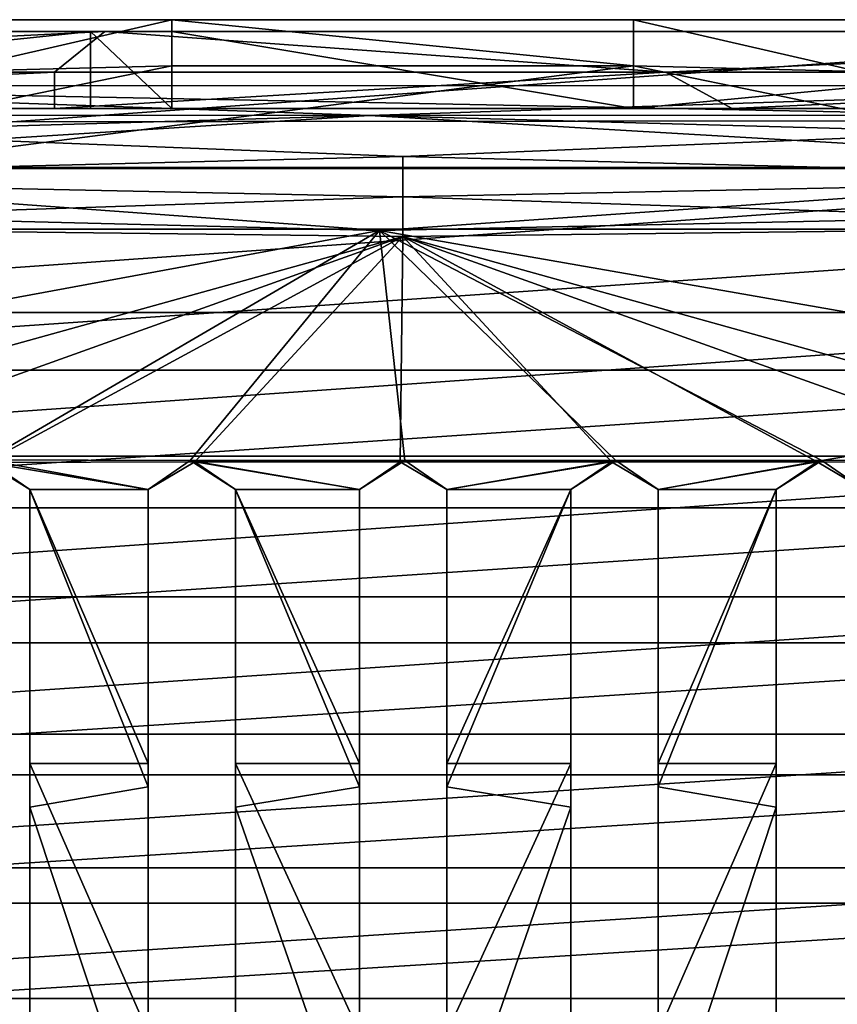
# Model space of a CAD drawing. Header units: inches. Extents: x -2.01 to 2.01, y -2.36 to 2.36.
# Tile 9 of 10: x -0.65 to 0.74, y 0.68 to 2.36. Entities that reach past the tile are written whole.
import ezdxf

# ---------------------------------------------------------------- set-up
doc = ezdxf.new("R2010")
doc.units = ezdxf.units.IN
doc.layers.get('0').update_dxf_attribs({"true_color": 0xc2ced6})

msp = doc.modelspace()

# ---------------------------------------------------------------- linework, layer by layer
for points in [[(-1.7535, 2.1098), (-1.7599, 2.3619), (1.7593, 2.3619), (-1.7535, 2.1098)], [(-1.7599, 2.3619), (-1.1713, 2.3619), (-0.394, 2.3619), (-1.7599, 2.3619)], [(0.3934, 2.3619), (-1.7599, 2.3619), (-0.394, 2.3619), (0.3934, 2.3619)], [(0.3934, 2.3619), (1.7593, 2.3619), (-1.7599, 2.3619), (0.3934, 2.3619)], [(1.7593, 2.3619), (1.7529, 2.1098), (-1.7535, 2.1098), (1.7593, 2.3619)], [(-0.394, 2.3619), (-1.1713, 2.3619), (-0.7773, 2.2737), (-0.394, 2.3619)], [(-0.394, 2.3619), (-0.7773, 2.2737), (-0.394, 2.2831), (-0.394, 2.3619)], [(-0.394, 2.3619), (-0.394, 2.2831), (-0.394, 2.3619), (-0.394, 2.3619)], [(0.3934, 2.3619), (0.3934, 2.3619), (-0.394, 2.3619), (0.3934, 2.3619)], [(-0.394, 2.3619), (-0.394, 2.3619), (0.3934, 2.3619), (-0.394, 2.3619)], [(-0.394, 2.2831), (-0.394, 2.2831), (-0.394, 2.3619), (-0.394, 2.2831)], [(-0.394, 2.3619), (-0.394, 2.2831), (0.3934, 2.2831), (-0.394, 2.3619)], [(0.3934, 2.2831), (0.3934, 2.3619), (-0.394, 2.3619), (0.3934, 2.2831)], [(1.1707, 2.3619), (0.3934, 2.3619), (0.7768, 2.2737), (1.1707, 2.3619)], [(0.3934, 2.3619), (0.3934, 2.2831), (0.3934, 2.2831), (0.3934, 2.3619)], [(0.3934, 2.3619), (1.1707, 2.3619), (1.7593, 2.3619), (0.3934, 2.3619)], [(0.3934, 2.3619), (0.3934, 2.3619), (0.3934, 2.2831), (0.3934, 2.3619)], [(0.3934, 2.3619), (0.3934, 2.2831), (0.7768, 2.2737), (0.3934, 2.3619)], [(-1.9059, 2.2721), (-0.5942, 2.2721), (-0.5086, 2.3418), (-1.9059, 2.2721)], [(-0.5086, 2.3418), (-1.9059, 2.3418), (-1.9059, 2.2721), (-0.5086, 2.3418)], [(-1.9059, 2.3418), (-0.5086, 2.3418), (-0.8296, 2.3418), (-1.9059, 2.3418)], [(-0.5331, 2.3418), (-0.5331, 2.2104), (-1.7843, 2.2104), (-0.5331, 2.3418)], [(-1.7843, 2.2104), (-1.7843, 2.3418), (-0.5331, 2.3418), (-1.7843, 2.2104)], [(-1.7843, 2.3418), (-0.9664, 2.3418), (0.1277, 2.3418), (-1.7843, 2.3418)], [(0.1277, 2.3418), (-0.2826, 2.3418), (-1.7843, 2.3418), (0.1277, 2.3418)], [(-0.5331, 2.3418), (-1.7843, 2.3418), (-0.2826, 2.3418), (-0.5331, 2.3418)], [(-0.8296, 2.3418), (-0.4193, 2.3418), (-1.3767, 2.3418), (-0.8296, 2.3418)], [(-1.1031, 2.3418), (-1.3767, 2.3418), (-0.4193, 2.3418), (-1.1031, 2.3418)], [(-0.9664, 2.3418), (-1.1031, 2.3418), (0.1277, 2.3418), (-0.9664, 2.3418)], [(-0.4193, 2.3418), (0.1277, 2.3418), (-1.1031, 2.3418), (-0.4193, 2.3418)], [(0.1277, 2.3418), (0.1277, 2.3418), (-0.9664, 2.3418), (0.1277, 2.3418)], [(-0.4193, 2.3418), (-0.8296, 2.3418), (-0.5086, 2.3418), (-0.4193, 2.3418)], [(-0.5086, 2.3418), (-0.5942, 2.2721), (0.4477, 2.2721), (-0.5086, 2.3418)], [(-0.5331, 2.3418), (-0.394, 2.3418), (-0.394, 2.2104), (-0.5331, 2.3418)], [(-0.394, 2.2104), (-0.5331, 2.2104), (-0.5331, 2.3418), (-0.394, 2.2104)], [(-0.394, 2.3418), (-0.394, 2.3418), (-0.5331, 2.3418), (-0.394, 2.3418)], [(-0.2826, 2.3418), (-0.394, 2.3418), (-0.5331, 2.3418), (-0.2826, 2.3418)], [(1.9033, 2.3418), (-0.5086, 2.3418), (0.4477, 2.2721), (1.9033, 2.3418)], [(-0.5086, 2.3418), (0.538, 2.3418), (-0.4193, 2.3418), (-0.5086, 2.3418)], [(0.538, 2.3418), (-0.5086, 2.3418), (1.9033, 2.3418), (0.538, 2.3418)], [(0.538, 2.3418), (0.1277, 2.3418), (-0.4193, 2.3418), (0.538, 2.3418)], [(-0.394, 2.3418), (-0.394, 2.2104), (-0.394, 2.2104), (-0.394, 2.3418)], [(-0.394, 2.2104), (-0.394, 2.3418), (-0.394, 2.3418), (-0.394, 2.2104)], [(-0.394, 2.3418), (0.3934, 2.3418), (0.3934, 2.2104), (-0.394, 2.3418)], [(0.3934, 2.2104), (-0.394, 2.2104), (-0.394, 2.3418), (0.3934, 2.2104)], [(0.3934, 2.3418), (-0.394, 2.3418), (-0.2826, 2.3418), (0.3934, 2.3418)], [(0.1277, 2.3418), (1.085, 2.3418), (-0.2826, 2.3418), (0.1277, 2.3418)], [(0.3934, 2.3418), (-0.2826, 2.3418), (1.085, 2.3418), (0.3934, 2.3418)], [(1.3586, 2.3418), (1.085, 2.3418), (0.1277, 2.3418), (1.3586, 2.3418)], [(0.538, 2.3418), (0.1277, 2.3418), (1.3586, 2.3418), (0.538, 2.3418)], [(0.1277, 2.3418), (0.538, 2.3418), (1.3586, 2.3418), (0.1277, 2.3418)], [(1.3586, 2.3418), (1.3586, 2.3418), (0.1277, 2.3418), (1.3586, 2.3418)], [(0.538, 2.3418), (0.1277, 2.3418), (0.1277, 2.3418), (0.538, 2.3418)], [(1.3586, 2.3418), (0.1277, 2.3418), (0.538, 2.3418), (1.3586, 2.3418)], [(0.3934, 2.3418), (0.3934, 2.2104), (0.3934, 2.2104), (0.3934, 2.3418)], [(0.3934, 2.2104), (0.3934, 2.3418), (0.3934, 2.3418), (0.3934, 2.2104)], [(1.7662, 2.3418), (1.7662, 2.2104), (0.3934, 2.2104), (1.7662, 2.3418)], [(0.3934, 2.2104), (0.3934, 2.3418), (1.7662, 2.3418), (0.3934, 2.2104)], [(1.085, 2.3418), (0.3934, 2.3418), (0.3934, 2.3418), (1.085, 2.3418)], [(1.7662, 2.3418), (0.3934, 2.3418), (1.085, 2.3418), (1.7662, 2.3418)], [(1.9033, 2.2721), (1.9033, 2.3418), (0.4477, 2.2721), (1.9033, 2.2721)], [(1.3586, 2.3418), (1.3586, 2.3418), (0.538, 2.3418), (1.3586, 2.3418)], [(1.8974, 2.3418), (0.538, 2.3418), (1.9033, 2.3418), (1.8974, 2.3418)], [(1.3586, 2.3418), (0.538, 2.3418), (1.8974, 2.3418), (1.3586, 2.3418)], [(-1.9059, 2.2104), (-0.5942, 2.2104), (-0.5942, 2.2721), (-1.9059, 2.2104)], [(-0.5942, 2.2721), (-1.9059, 2.2721), (-1.9059, 2.2104), (-0.5942, 2.2721)], [(-1.7498, 2.0045), (0.3934, 2.2831), (-0.394, 2.2831), (-1.7498, 2.0045)], [(-1.7498, 2.0045), (-0.394, 2.2831), (-0.7773, 2.2737), (-1.7498, 2.0045)], [(-1.7498, 2.0045), (1.7492, 2.0045), (0.3934, 2.2831), (-1.7498, 2.0045)], [(-0.5942, 2.2104), (0.4477, 2.2721), (-0.5942, 2.2721), (-0.5942, 2.2104)], [(0.5616, 2.2104), (0.4477, 2.2721), (-0.5942, 2.2104), (0.5616, 2.2104)], [(-0.394, 2.2831), (-0.394, 2.2831), (0.3934, 2.2831), (-0.394, 2.2831)], [(0.3934, 2.2831), (0.3934, 2.2831), (-0.394, 2.2831), (0.3934, 2.2831)], [(0.7768, 2.2737), (0.3934, 2.2831), (1.7492, 2.0045), (0.7768, 2.2737)], [(0.5616, 2.2104), (1.9033, 2.2721), (0.4477, 2.2721), (0.5616, 2.2104)], [(0.5616, 2.2104), (1.9033, 2.2104), (1.9033, 2.2721), (0.5616, 2.2104)], [(1.4929, 2.2494), (-1.4934, 2.2492), (1.4913, 2.1896), (1.4929, 2.2494)], [(-1.4934, 2.2492), (1.4929, 2.2494), (-0.0573, 2.1984), (-1.4934, 2.2492)], [(1.4913, 2.1896), (-1.4934, 2.2492), (-1.4917, 2.1872), (1.4913, 2.1896)], [(-1.4934, 2.1988), (-1.4934, 2.2492), (-0.0573, 2.1984), (-1.4934, 2.1988)], [(1.4928, 2.1988), (-0.0573, 2.1984), (1.4929, 2.2494), (1.4928, 2.1988)], [(-0.5942, 2.2104), (-1.9059, 2.2104), (-1.1031, 2.2104), (-0.5942, 2.2104)], [(-1.7843, 2.2104), (-0.3509, 2.2104), (-1.2399, 2.2104), (-1.7843, 2.2104)], [(-0.5331, 2.2104), (-0.3509, 2.2104), (-1.7843, 2.2104), (-0.5331, 2.2104)], [(-0.009, 2.2104), (-1.2399, 2.2104), (-0.4193, 2.2104), (-0.009, 2.2104)], [(-1.2399, 2.2104), (-0.009, 2.2104), (0.4012, 2.2104), (-1.2399, 2.2104)], [(0.4012, 2.2104), (-1.1031, 2.2104), (-1.2399, 2.2104), (0.4012, 2.2104)], [(-0.4193, 2.2104), (-1.2399, 2.2104), (-0.3509, 2.2104), (-0.4193, 2.2104)], [(-0.5942, 2.2104), (-1.1031, 2.2104), (0.4012, 2.2104), (-0.5942, 2.2104)], [(0.4012, 2.2104), (0.5616, 2.2104), (-0.5942, 2.2104), (0.4012, 2.2104)], [(-0.394, 2.2104), (-0.5331, 2.2104), (-0.394, 2.2104), (-0.394, 2.2104)], [(-0.5331, 2.2104), (-0.394, 2.2104), (-0.3509, 2.2104), (-0.5331, 2.2104)], [(1.085, 2.2104), (-0.4193, 2.2104), (0.538, 2.2104), (1.085, 2.2104)], [(-0.4193, 2.2104), (1.085, 2.2104), (0.8115, 2.2104), (-0.4193, 2.2104)], [(0.8115, 2.2104), (-0.009, 2.2104), (-0.4193, 2.2104), (0.8115, 2.2104)], [(-0.4193, 2.2104), (-0.3509, 2.2104), (0.538, 2.2104), (-0.4193, 2.2104)], [(0.3934, 2.2104), (0.538, 2.2104), (-0.394, 2.2104), (0.3934, 2.2104)], [(-0.3509, 2.2104), (-0.394, 2.2104), (0.538, 2.2104), (-0.3509, 2.2104)], [(0.538, 2.2104), (-0.3509, 2.2104), (0.538, 2.2104), (0.538, 2.2104)], [(0.4012, 2.2104), (-0.009, 2.2104), (0.8115, 2.2104), (0.4012, 2.2104)], [(1.7662, 2.2104), (0.538, 2.2104), (0.3934, 2.2104), (1.7662, 2.2104)], [(0.3934, 2.2104), (0.3934, 2.2104), (0.538, 2.2104), (0.3934, 2.2104)], [(1.3586, 2.2104), (0.4012, 2.2104), (0.8115, 2.2104), (1.3586, 2.2104)], [(0.4012, 2.2104), (1.8974, 2.2104), (1.9033, 2.2104), (0.4012, 2.2104)], [(1.9033, 2.2104), (0.5616, 2.2104), (0.4012, 2.2104), (1.9033, 2.2104)], [(1.3586, 2.2104), (1.8974, 2.2104), (0.4012, 2.2104), (1.3586, 2.2104)], [(1.3586, 2.2104), (0.538, 2.2104), (0.538, 2.2104), (1.3586, 2.2104)], [(1.3586, 2.2104), (0.538, 2.2104), (1.7662, 2.2104), (1.3586, 2.2104)], [(1.085, 2.2104), (0.538, 2.2104), (1.3586, 2.2104), (1.085, 2.2104)], [(-1.4934, 2.1988), (-0.0573, 2.1984), (-1.4919, 2.1565), (-1.4934, 2.1988)], [(-1.4919, 2.1565), (-0.0573, 2.1984), (-1.4902, 2.1081), (-1.4919, 2.1565)], [(-1.4917, 2.1872), (-0.0003, 2.1285), (1.4913, 2.1896), (-1.4917, 2.1872)], [(-0.0003, 2.1285), (-1.4917, 2.1872), (-1.4892, 2.091), (-0.0003, 2.1285)], [(-1.4902, 2.1081), (-0.0573, 2.1984), (1.4897, 2.1081), (-1.4902, 2.1081)], [(-0.0573, 2.1984), (1.4928, 2.1988), (1.4913, 2.156), (-0.0573, 2.1984)], [(1.4897, 2.1081), (-0.0573, 2.1984), (1.4913, 2.156), (1.4897, 2.1081)], [(1.4887, 2.0903), (1.4913, 2.1896), (-0.0003, 2.1285), (1.4887, 2.0903)], [(-1.4892, 2.091), (-0.0003, 2.0599), (-0.0003, 2.1285), (-1.4892, 2.091)], [(1.4887, 2.0903), (-0.0003, 2.1285), (-0.0003, 2.0599), (1.4887, 2.0903)], [(-1.7472, 1.8623), (-1.7535, 2.1098), (1.7529, 2.1098), (-1.7472, 1.8623)], [(1.7529, 2.1098), (1.7466, 1.8623), (-1.7472, 1.8623), (1.7529, 2.1098)], [(1.4897, 2.1081), (-0.0398, 2.0022), (-1.4902, 2.1081), (1.4897, 2.1081)], [(-1.4876, 2.0383), (-1.4902, 2.1081), (-0.0398, 2.0022), (-1.4876, 2.0383)], [(-0.0398, 2.0022), (1.4897, 2.1081), (1.487, 2.0346), (-0.0398, 2.0022)], [(-1.4892, 2.091), (-1.4871, 2.0093), (-0.0003, 2.0599), (-1.4892, 2.091)], [(-0.0003, 2.0599), (1.4866, 2.0093), (1.4887, 2.0903), (-0.0003, 2.0599)], [(-1.4871, 2.0093), (0, 1.9922), (-0.0003, 2.0599), (-1.4871, 2.0093)], [(1.4866, 2.0093), (-0.0003, 2.0599), (0, 1.9922), (1.4866, 2.0093)], [(-1.4796, 1.7367), (-1.4876, 2.0383), (-0.0398, 2.0022), (-1.4796, 1.7367)], [(-0.0398, 2.0022), (1.487, 2.0346), (1.479, 1.7367), (-0.0398, 2.0022)], [(1.7492, 2.0045), (-1.7498, 2.0045), (-1.7436, 1.7641), (1.7492, 2.0045)], [(-1.7436, 1.7641), (1.7431, 1.7641), (1.7492, 2.0045), (-1.7436, 1.7641)], [(-1.4871, 2.0093), (-1.4759, 1.5817), (0, 1.9922), (-1.4871, 2.0093)], [(-0.0398, 2.0022), (-0.7108, 1.6111), (-1.4796, 1.7367), (-0.0398, 2.0022)], [(-0.0398, 2.0022), (-0.3627, 1.6096), (-0.7108, 1.6111), (-0.0398, 2.0022)], [(-0.0398, 2.0022), (0.003, 1.6096), (-0.3627, 1.6096), (-0.0398, 2.0022)], [(1.479, 1.7367), (0.7141, 1.6096), (-0.0398, 2.0022), (1.479, 1.7367)], [(0.3633, 1.6096), (-0.0398, 2.0022), (0.7141, 1.6096), (0.3633, 1.6096)], [(0.003, 1.6096), (-0.0398, 2.0022), (0.3633, 1.6096), (0.003, 1.6096)], [(1.4753, 1.5809), (1.4866, 2.0093), (0, 1.9922), (1.4753, 1.5809)], [(0, 1.9922), (-1.4759, 1.5817), (-1.0764, 1.6062), (0, 1.9922)], [(0, 1.9922), (-1.0764, 1.6062), (-0.7108, 1.6062), (0, 1.9922)], [(0, 1.9922), (-0.7108, 1.6062), (-0.3551, 1.6076), (0, 1.9922)], [(0, 1.9922), (-0.3551, 1.6076), (-0.0047, 1.6076), (0, 1.9922)], [(0, 1.9922), (-0.0047, 1.6076), (0.3557, 1.6076), (0, 1.9922)], [(0.7064, 1.6076), (0, 1.9922), (0.3557, 1.6076), (0.7064, 1.6076)], [(1.077, 1.6062), (0, 1.9922), (0.7064, 1.6076), (1.077, 1.6062)], [(1.077, 1.6062), (1.4753, 1.5809), (0, 1.9922), (1.077, 1.6062)], [(-1.741, 1.6172), (-1.7472, 1.8623), (1.7466, 1.8623), (-1.741, 1.6172)], [(1.7466, 1.8623), (1.7404, 1.6172), (-1.741, 1.6172), (1.7466, 1.8623)], [(1.7431, 1.7641), (-1.7436, 1.7641), (-1.7376, 1.5287), (1.7431, 1.7641)], [(-1.7376, 1.5287), (1.737, 1.5287), (1.7431, 1.7641), (-1.7376, 1.5287)], [(0.7141, 1.6096), (1.479, 1.7367), (1.077, 1.6111), (0.7141, 1.6096)], [(-1.7349, 1.3773), (-1.741, 1.6172), (1.7404, 1.6172), (-1.7349, 1.3773)], [(1.7404, 1.6172), (1.7343, 1.3773), (-1.7349, 1.3773), (1.7404, 1.6172)], [(-0.3627, 1.6096), (-0.4347, 1.5601), (-0.7108, 1.6111), (-0.3627, 1.6096)], [(-0.6361, 1.5601), (-0.7108, 1.6111), (-0.4347, 1.5601), (-0.6361, 1.5601)], [(-0.6361, 1.5601), (-0.7108, 1.6062), (-0.7108, 1.6111), (-0.6361, 1.5601)], [(-0.7108, 1.6111), (-0.6361, 1.5601), (-0.6361, 1.5601), (-0.7108, 1.6111)], [(-0.7108, 1.6062), (-0.4347, 1.5601), (-0.3551, 1.6076), (-0.7108, 1.6062)], [(-0.4347, 1.5601), (-0.7108, 1.6062), (-0.6361, 1.5601), (-0.4347, 1.5601)], [(-0.4347, 1.5601), (-0.4347, 1.5601), (-0.3627, 1.6096), (-0.4347, 1.5601)], [(-0.4347, 1.5601), (-0.3627, 1.6096), (-0.3551, 1.6076), (-0.4347, 1.5601)], [(-0.3627, 1.6096), (0.003, 1.6096), (-0.0743, 1.5601), (-0.3627, 1.6096)], [(-0.2854, 1.5601), (-0.3627, 1.6096), (-0.0743, 1.5601), (-0.2854, 1.5601)], [(-0.3551, 1.6076), (-0.3627, 1.6096), (-0.2854, 1.5601), (-0.3551, 1.6076)], [(-0.0047, 1.6076), (-0.3551, 1.6076), (-0.0743, 1.5601), (-0.0047, 1.6076)], [(-0.3551, 1.6076), (-0.2854, 1.5601), (-0.0743, 1.5601), (-0.3551, 1.6076)], [(-0.2854, 1.5601), (-0.2854, 1.5601), (-0.3551, 1.6076), (-0.2854, 1.5601)], [(-0.0743, 1.5601), (0.003, 1.6096), (-0.0047, 1.6076), (-0.0743, 1.5601)], [(-0.0047, 1.6076), (-0.0743, 1.5601), (-0.0743, 1.5601), (-0.0047, 1.6076)], [(0.003, 1.6096), (0.0749, 1.5601), (-0.0047, 1.6076), (0.003, 1.6096)], [(0.3557, 1.6076), (-0.0047, 1.6076), (0.0749, 1.5601), (0.3557, 1.6076)], [(0.0749, 1.5601), (0.003, 1.6096), (0.3633, 1.6096), (0.0749, 1.5601)], [(0.003, 1.6096), (0.0749, 1.5601), (0.0749, 1.5601), (0.003, 1.6096)], [(0.3633, 1.6096), (0.286, 1.5601), (0.0749, 1.5601), (0.3633, 1.6096)], [(0.286, 1.5601), (0.3557, 1.6076), (0.0749, 1.5601), (0.286, 1.5601)], [(0.286, 1.5601), (0.3633, 1.6096), (0.3557, 1.6076), (0.286, 1.5601)], [(0.3557, 1.6076), (0.286, 1.5601), (0.286, 1.5601), (0.3557, 1.6076)], [(0.3633, 1.6096), (0.4353, 1.5601), (0.3557, 1.6076), (0.3633, 1.6096)], [(0.4353, 1.5601), (0.7064, 1.6076), (0.3557, 1.6076), (0.4353, 1.5601)], [(0.3633, 1.6096), (0.7141, 1.6096), (0.4353, 1.5601), (0.3633, 1.6096)], [(0.4353, 1.5601), (0.3633, 1.6096), (0.4353, 1.5601), (0.4353, 1.5601)], [(0.4353, 1.5601), (0.7141, 1.6096), (0.6367, 1.5601), (0.4353, 1.5601)], [(0.7064, 1.6076), (0.4353, 1.5601), (0.6367, 1.5601), (0.7064, 1.6076)], [(0.6367, 1.5601), (0.7141, 1.6096), (0.7064, 1.6076), (0.6367, 1.5601)], [(0.7064, 1.6076), (0.6367, 1.5601), (0.6367, 1.5601), (0.7064, 1.6076)], [(0.786, 1.5601), (0.7064, 1.6076), (0.7141, 1.6096), (0.786, 1.5601)], [(1.077, 1.6062), (0.7064, 1.6076), (0.786, 1.5601), (1.077, 1.6062)], [(1.077, 1.6111), (0.786, 1.5601), (0.7141, 1.6096), (1.077, 1.6111)], [(0.786, 1.5601), (0.7141, 1.6096), (0.786, 1.5601), (0.786, 1.5601)], [(-0.4347, 1.0529), (-0.6361, 1.0181), (-0.6361, 1.5601), (-0.4347, 1.0529)], [(-0.6361, 1.5601), (-0.4347, 1.5601), (-0.4347, 1.0529), (-0.6361, 1.5601)], [(-0.6361, 1.5601), (-0.6361, 1.0924), (-0.4347, 1.0924), (-0.6361, 1.5601)], [(-0.4347, 1.0924), (-0.4347, 1.5601), (-0.6361, 1.5601), (-0.4347, 1.0924)], [(-0.6361, 1.5601), (-0.6361, 1.5601), (-0.6361, 1.0181), (-0.6361, 1.5601)], [(-0.6361, 1.0181), (-0.6361, 1.0924), (-0.6361, 1.5601), (-0.6361, 1.0181)], [(-0.4347, 1.0529), (-0.4347, 1.5601), (-0.4347, 1.5601), (-0.4347, 1.0529)], [(-0.4347, 1.5601), (-0.4347, 1.0924), (-0.4347, 1.0529), (-0.4347, 1.5601)], [(-0.0744, 1.0529), (-0.2854, 1.0181), (-0.2854, 1.5601), (-0.0744, 1.0529)], [(-0.2854, 1.5601), (-0.0743, 1.5601), (-0.0744, 1.0529), (-0.2854, 1.5601)], [(-0.2854, 1.5601), (-0.2854, 1.0924), (-0.0743, 1.0924), (-0.2854, 1.5601)], [(-0.0743, 1.0924), (-0.0743, 1.5601), (-0.2854, 1.5601), (-0.0743, 1.0924)], [(-0.2854, 1.5601), (-0.2854, 1.5601), (-0.2854, 1.0924), (-0.2854, 1.5601)], [(-0.2854, 1.0181), (-0.2854, 1.0924), (-0.2854, 1.5601), (-0.2854, 1.0181)], [(-0.0744, 1.0529), (-0.0743, 1.5601), (-0.0743, 1.0924), (-0.0744, 1.0529)], [(-0.0743, 1.5601), (-0.0743, 1.0924), (-0.0743, 1.5601), (-0.0743, 1.5601)], [(0.075, 1.0529), (0.0749, 1.5601), (0.286, 1.5601), (0.075, 1.0529)], [(0.0749, 1.0924), (0.286, 1.0924), (0.286, 1.5601), (0.0749, 1.0924)], [(0.286, 1.5601), (0.0749, 1.5601), (0.0749, 1.0924), (0.286, 1.5601)], [(0.0749, 1.5601), (0.075, 1.0529), (0.0749, 1.0924), (0.0749, 1.5601)], [(0.0749, 1.0924), (0.0749, 1.5601), (0.0749, 1.5601), (0.0749, 1.0924)], [(0.286, 1.5601), (0.286, 1.0181), (0.075, 1.0529), (0.286, 1.5601)], [(0.286, 1.5601), (0.286, 1.0924), (0.286, 1.5601), (0.286, 1.5601)], [(0.286, 1.0181), (0.286, 1.5601), (0.286, 1.0924), (0.286, 1.0181)], [(0.6367, 1.5601), (0.6367, 1.0181), (0.4353, 1.0529), (0.6367, 1.5601)], [(0.4353, 1.0529), (0.4353, 1.5601), (0.6367, 1.5601), (0.4353, 1.0529)], [(0.4353, 1.0924), (0.6367, 1.0924), (0.6367, 1.5601), (0.4353, 1.0924)], [(0.6367, 1.5601), (0.4353, 1.5601), (0.4353, 1.0924), (0.6367, 1.5601)], [(0.4353, 1.5601), (0.4353, 1.5601), (0.4353, 1.0529), (0.4353, 1.5601)], [(0.4353, 1.0529), (0.4353, 1.0924), (0.4353, 1.5601), (0.4353, 1.0529)], [(0.6367, 1.5601), (0.6367, 1.0924), (0.6367, 1.5601), (0.6367, 1.5601)], [(0.6367, 1.0181), (0.6367, 1.5601), (0.6367, 1.0924), (0.6367, 1.0181)], [(1.737, 1.5287), (-1.7376, 1.5287), (-1.7317, 1.2983), (1.737, 1.5287)], [(-1.7317, 1.2983), (1.7311, 1.2983), (1.737, 1.5287), (-1.7317, 1.2983)], [(-1.7289, 1.143), (-1.7349, 1.3773), (1.7343, 1.3773), (-1.7289, 1.143)], [(1.7343, 1.3773), (1.7283, 1.143), (-1.7289, 1.143), (1.7343, 1.3773)], [(1.7311, 1.2983), (-1.7317, 1.2983), (-1.7259, 1.0734), (1.7311, 1.2983)], [(-1.7259, 1.0734), (1.7254, 1.0734), (1.7311, 1.2983), (-1.7259, 1.0734)], [(-1.7231, 0.9144), (-1.7289, 1.143), (1.7283, 1.143), (-1.7231, 0.9144)], [(1.7283, 1.143), (1.7225, 0.9144), (-1.7231, 0.9144), (1.7283, 1.143)], [(-0.4347, 0.633), (-0.4347, 1.0924), (-0.6361, 1.0924), (-0.4347, 0.633)], [(-0.6361, 1.0924), (-0.6361, 0.633), (-0.4347, 0.633), (-0.6361, 1.0924)], [(-0.6361, 1.0924), (-0.6361, 1.0181), (-0.6361, 0.633), (-0.6361, 1.0924)], [(-0.4347, 1.0924), (-0.4347, 0.633), (-0.4347, 1.0529), (-0.4347, 1.0924)], [(-0.0743, 0.633), (-0.0743, 1.0924), (-0.2854, 1.0924), (-0.0743, 0.633)], [(-0.2854, 1.0924), (-0.2854, 0.633), (-0.0743, 0.633), (-0.2854, 1.0924)], [(-0.2854, 1.0924), (-0.2854, 1.0181), (-0.2854, 0.633), (-0.2854, 1.0924)], [(-0.0743, 1.0924), (-0.0743, 0.633), (-0.0744, 1.0529), (-0.0743, 1.0924)], [(0.0749, 0.633), (0.286, 0.633), (0.286, 1.0924), (0.0749, 0.633)], [(0.286, 1.0924), (0.0749, 1.0924), (0.0749, 0.633), (0.286, 1.0924)], [(0.0749, 1.0924), (0.075, 1.0529), (0.0749, 0.633), (0.0749, 1.0924)], [(0.286, 1.0924), (0.286, 0.633), (0.286, 1.0181), (0.286, 1.0924)], [(0.6367, 1.0924), (0.4353, 1.0924), (0.4353, 0.633), (0.6367, 1.0924)], [(0.4353, 0.633), (0.6367, 0.633), (0.6367, 1.0924), (0.4353, 0.633)], [(0.4353, 1.0924), (0.4353, 1.0529), (0.4353, 0.633), (0.4353, 1.0924)], [(0.6367, 1.0924), (0.6367, 0.633), (0.6367, 1.0181), (0.6367, 1.0924)], [(1.7254, 1.0734), (-1.7259, 1.0734), (-1.7203, 0.8541), (1.7254, 1.0734)], [(-1.7203, 0.8541), (1.7197, 0.8541), (1.7254, 1.0734), (-1.7203, 0.8541)], [(-0.4347, 0.41), (-0.6361, 1.0181), (-0.4347, 1.0529), (-0.4347, 0.41)], [(-0.4347, 0.633), (-0.4347, 0.41), (-0.4347, 1.0529), (-0.4347, 0.633)], [(-0.0743, 0.41), (-0.2854, 1.0181), (-0.0744, 1.0529), (-0.0743, 0.41)], [(-0.0743, 0.41), (-0.0744, 1.0529), (-0.0743, 0.633), (-0.0743, 0.41)], [(0.075, 1.0529), (0.286, 1.0181), (0.0749, 0.41), (0.075, 1.0529)], [(0.0749, 0.633), (0.075, 1.0529), (0.0749, 0.41), (0.0749, 0.633)], [(0.4353, 0.41), (0.4353, 1.0529), (0.6367, 1.0181), (0.4353, 0.41)], [(0.4353, 0.633), (0.4353, 1.0529), (0.4353, 0.41), (0.4353, 0.633)], [(-0.6361, 0.41), (-0.6361, 1.0181), (-0.4347, 0.41), (-0.6361, 0.41)], [(-0.6361, 0.41), (-0.6361, 0.633), (-0.6361, 1.0181), (-0.6361, 0.41)], [(-0.2854, 0.41), (-0.2854, 1.0181), (-0.0743, 0.41), (-0.2854, 0.41)], [(-0.2854, 0.41), (-0.2854, 0.633), (-0.2854, 1.0181), (-0.2854, 0.41)], [(0.0749, 0.41), (0.286, 1.0181), (0.286, 0.41), (0.0749, 0.41)], [(0.286, 0.41), (0.286, 1.0181), (0.286, 0.633), (0.286, 0.41)], [(0.6367, 1.0181), (0.6367, 0.41), (0.4353, 0.41), (0.6367, 1.0181)], [(0.6367, 0.41), (0.6367, 1.0181), (0.6367, 0.633), (0.6367, 0.41)], [(-1.7174, 0.6919), (-1.7231, 0.9144), (1.7225, 0.9144), (-1.7174, 0.6919)], [(1.7225, 0.9144), (1.7169, 0.6919), (-1.7174, 0.6919), (1.7225, 0.9144)], [(1.7197, 0.8541), (-1.7203, 0.8541), (-1.7148, 0.6406), (1.7197, 0.8541)], [(-1.7148, 0.6406), (1.7143, 0.6406), (1.7197, 0.8541), (-1.7148, 0.6406)], [(-1.7174, 0.6919), (1.7169, 0.6919), (1.7114, 0.4756), (-1.7174, 0.6919)]]:
    msp.add_lwpolyline(points)

doc.saveas('drawing.dxf')
